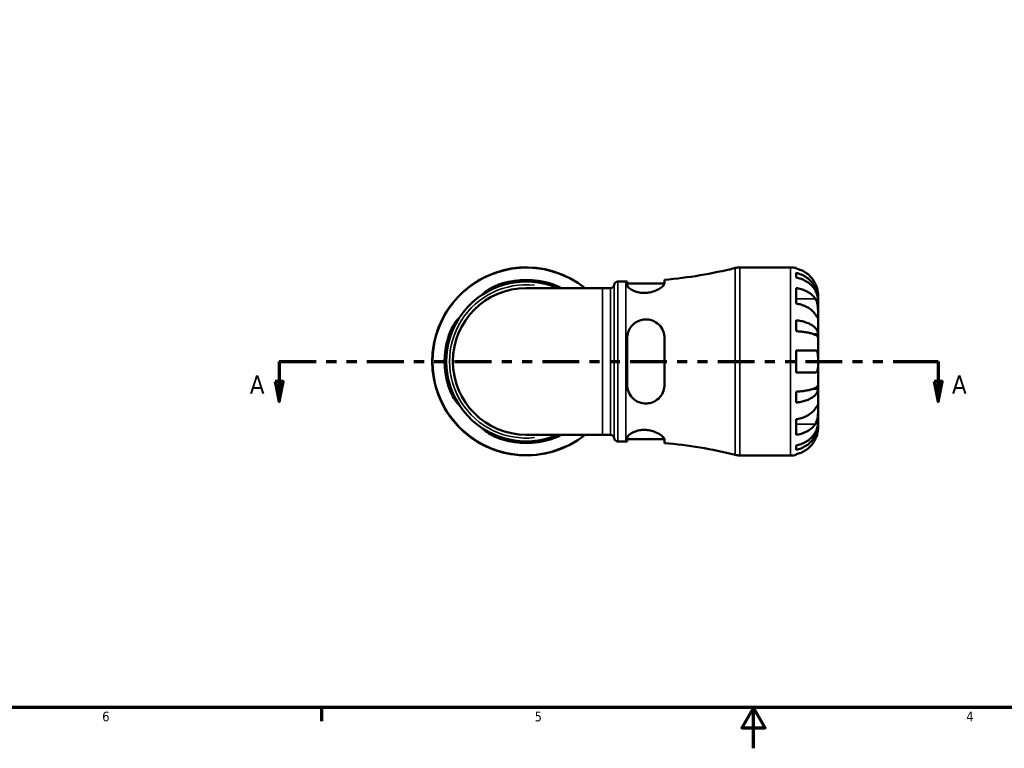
# Model space of a CAD drawing. Header units: inches. Extents: x 0.1 to 36.8, y 0.6 to 29.3.
# Tile 2 of 10: x 9.8 to 19.5, y 0.6 to 7.8. Entities that reach past the tile are written whole.
import ezdxf

# ---------------------------------------------------------------- set-up
doc = ezdxf.new("R2010")
doc.units = ezdxf.units.IN
doc.header["$MEASUREMENT"] = 0
doc.linetypes.add('DOUBLE_DASH_CHAIN', pattern=[1.2403, 0.6614, -0.0827, 0.1654, -0.0827, 0.1654, -0.0827])
for name, color, linetype, lineweight in [('Border (ANSI)', 7, 'Continuous', 70), ('Section Line (ANSI)', 7, 'DOUBLE_DASH_CHAIN', 70), ('Visible (ANSI)', 7, 'Continuous', 50), ('Visible Narrow (ANSI)', 7, 'Continuous', 35)]:
    doc.layers.add(name, color=color, linetype=linetype, lineweight=lineweight)
doc.styles.add('Label Text (ANSI)', font='tahoma.ttf')
doc.styles.add('Note Text (ANSI)', font='tahoma.ttf')

# ---------------------------------------------------------------- blocks, each defined once
blk = doc.blocks.new('Borders Default Border')
at = {"layer": 'Border (ANSI)'}
blk.add_line((12.75, 1), (12.75, 0.8655), dxfattribs=at)
at = {"layer": 'Border (ANSI)', "flags": 128}
for points in [[(0.5, 1), (0.5, 21), (33.5, 21), (33.5, 1), (0.5, 1)], [(17, 0.6), (17, 1), (16.8845, 0.8), (17.1155, 0.8), (17, 1)]]:
    blk.add_lwpolyline(points, dxfattribs=at)
at = {"layer": 'Border (ANSI)', "color": 5, "true_color": 0x0000ff, "char_height": 0.0945, "attachment_point": 7, "style": 'Note Text (ANSI)'}
for s, insert in [('6', (10.5948, 0.8635)), ('5', (14.8473, 0.8635)), ('4', (19.092, 0.8655))]:
    blk.add_mtext(s, dxfattribs=dict(at, insert=insert))
blk = doc.blocks.new('2dTransSection0')
at = {"layer": 'Section Line (ANSI)', "linetype": 'DOUBLE_DASH_CHAIN', "ltscale": 0.54806}
blk.add_line((12.3355, 4.4053), (18.8141, 4.4053), dxfattribs=at)
at = {"layer": 'Section Line (ANSI)', "linetype": 'Continuous'}
for p, q in [((12.3355, 4.4053), (12.6963, 4.4053)), ((12.3355, 4.4053), (12.3355, 4.2085)), ((18.4533, 4.4053), (18.8141, 4.4053)), ((18.8141, 4.4053), (18.8141, 4.2085)), ((12.2961, 4.2085), (12.3355, 4.0116)), ((12.3748, 4.2085), (12.2961, 4.2085)), ((12.3355, 4.2085), (12.3355, 4.0116)), ((12.3355, 4.0116), (12.3748, 4.2085)), ((18.7748, 4.2085), (18.8141, 4.0116)), ((18.8535, 4.2085), (18.7748, 4.2085)), ((18.8141, 4.2085), (18.8141, 4.0116)), ((18.8141, 4.0116), (18.8535, 4.2085))]:
    blk.add_line(p, q, dxfattribs=at)
at = {"layer": 'Section Line (ANSI)', "linetype": 'Continuous', "flags": 128}
for points in [[(12.2961, 4.2085), (12.3355, 4.0116), (12.3748, 4.2085), (12.2961, 4.2085)], [(18.7748, 4.2085), (18.8141, 4.0116), (18.8535, 4.2085), (18.7748, 4.2085)]]:
    blk.add_lwpolyline(points, dxfattribs=at)
at = {"layer": 'Section Line (ANSI)'}
for points in [[(12.2961, 4.2085), (12.3355, 4.0116), (12.3748, 4.2085), (12.2961, 4.2085)], [(18.7748, 4.2085), (18.8141, 4.0116), (18.8535, 4.2085), (18.7748, 4.2085)]]:
    blk.add_solid(points, dxfattribs=at)
at = {"layer": 'Section Line (ANSI)', "char_height": 0.18, "attachment_point": 7, "style": 'Label Text (ANSI)'}
for insert in [(12.0457, 4.0875), (18.9508, 4.0875)]:
    blk.add_mtext('A', dxfattribs=dict(at, insert=insert))

msp = doc.modelspace()

# ---------------------------------------------------------------- linework, layer by layer
at = {"layer": 'Visible (ANSI)'}
for p, q in [((16.8637, 5.3303), (17.3639, 5.3303)), ((17.418, 5.3249), (17.418, 5.3185)), ((17.418, 5.2754), (17.418, 5.231)), ((15.6662, 5.1916), (15.7426, 5.1916)), ((15.7575, 5.1916), (15.7575, 5.1571)), ((15.7575, 5.1706), (16.1237, 5.1706)), ((16.1241, 5.1743), (16.1241, 5.2081)), ((15.5158, 5.1268), (14.7644, 5.1268)), ((15.5158, 5.1268), (15.5928, 5.1268)), ((17.418, 5.1275), (17.418, 4.9745)), ((17.6344, 5.0177), (17.6344, 5.0598)), ((17.6344, 5.0177), (17.6337, 5.0177)), ((17.6344, 5.0017), (17.6344, 5.0177)), ((17.6344, 4.8681), (17.6344, 5.0017)), ((17.6344, 4.675), (17.6344, 4.8681)), ((17.418, 4.8101), (17.418, 4.7029)), ((17.6344, 4.675), (17.5863, 4.675)), ((17.6344, 4.6363), (17.6344, 4.675)), ((15.7575, 4.6357), (15.7575, 4.1749)), ((16.1241, 4.1749), (16.1241, 4.6357)), ((17.6344, 4.4053), (17.6344, 4.6363)), ((17.418, 4.5135), (17.418, 4.2971)), ((17.418, 4.5135), (17.6083, 4.5135)), ((17.6344, 4.1743), (17.6344, 4.4053)), ((17.6083, 4.2971), (17.418, 4.2971)), ((17.6344, 4.1356), (17.6344, 4.1743)), ((17.418, 4.1077), (17.418, 4.0006)), ((17.6344, 4.1356), (17.5863, 4.1356)), ((17.6344, 3.9425), (17.6344, 4.1356)), ((17.6344, 3.8089), (17.6344, 3.9425)), ((17.418, 3.8361), (17.418, 3.6831)), ((17.6344, 3.7929), (17.6337, 3.7929)), ((17.6344, 3.7929), (17.6344, 3.8089)), ((17.6344, 3.7508), (17.6344, 3.7929)), ((14.7644, 3.6838), (15.5158, 3.6838)), ((15.5158, 3.6838), (15.5928, 3.6838)), ((15.6662, 3.6191), (15.7426, 3.6191)), ((15.7575, 3.6536), (15.7575, 3.619)), ((15.7575, 3.64), (16.1237, 3.64)), ((16.1241, 3.6026), (16.1241, 3.6363)), ((17.418, 3.5797), (17.418, 3.5353)), ((17.418, 3.4922), (17.418, 3.4858)), ((16.8637, 3.4803), (17.3639, 3.4803))]:
    msp.add_line(p, q, dxfattribs=at)
for centre, radius, start, end in [((14.7644, 4.4053), 0.925, 51.26058, 308.73942), ((16.8637, 5.1453), 0.185, 90, 104.11086), ((17.3639, 5.0598), 0.2705, 78.46304, 90), ((15.7426, 9.6049), 4.4133, 274.95802, 284.11086), ((14.7644, 4.4053), 0.7863, 66.58449, 293.41551), ((14.7644, 4.4053), 0.8028, 73.32152, 106.67848), ((14.7644, 4.4053), 0.7863, 72.9612, 107.0388), ((15.5928, 5.1638), 0.037, 270, 352.81924), ((15.6662, 5.1546), 0.037, 90, 172.81924), ((15.7426, 9.6049), 4.4133, 270, 270.19328), ((14.7644, 4.4053), 0.7215, 90, 270), ((14.7644, 4.4053), 0.8028, 163.32152, 196.67848), ((14.7644, 4.4053), 0.7863, 162.9612, 197.0388), ((15.5928, 3.6468), 0.037, 7.18076, 90), ((14.7644, 4.4053), 0.7863, 252.9612, 287.0388), ((14.7644, 4.4053), 0.8028, 253.32152, 286.67848), ((15.6662, 3.6561), 0.037, 187.18076, 270), ((15.7426, -0.7942), 4.4133, 89.80672, 90), ((15.7426, -0.7942), 4.4133, 75.88914, 85.04198), ((16.8637, 3.6653), 0.185, 255.88914, 270), ((17.3639, 3.7508), 0.2705, 270, 281.53696)]:
    msp.add_arc(centre, radius, start, end, dxfattribs=at)
for points, knots in [([(17.6083, 5.168), (17.6028, 5.1798), (17.5961, 5.1918), (17.5784, 5.2184), (17.5666, 5.2326), (17.543, 5.2564), (17.529, 5.2681), (17.4987, 5.2884), (17.4825, 5.297), (17.4521, 5.3096), (17.4353, 5.3149), (17.418, 5.3185)], [3.3710401, 3.3710401, 3.3710401, 3.3710401, 3.4664759, 3.4664759, 3.5945092, 3.5945092, 3.7217811, 3.7217811, 3.849053, 3.849053, 3.9723605, 3.9723605, 3.9723605, 3.9723605]), ([(17.418, 5.2754), (17.4353, 5.2719), (17.4523, 5.2667), (17.4827, 5.2545), (17.4989, 5.2463), (17.5291, 5.2267), (17.5432, 5.2153), (17.5668, 5.1924), (17.5785, 5.1787), (17.5988, 5.1493), (17.6073, 5.1336), (17.6201, 5.1036), (17.6256, 5.0866), (17.6327, 5.0518), (17.6344, 5.034), (17.6344, 5.0177)], [0.1303364, 0.1303364, 0.1303364, 0.1303364, 0.2540584, 0.2540584, 0.381276, 0.381276, 0.5084936, 0.5084936, 0.6360304, 0.6360304, 0.7635673, 0.7635673, 0.8915914, 0.8915914, 1.0196155, 1.0196155, 1.0196155, 1.0196155]), ([(17.6344, 5.0017), (17.6344, 5.0162), (17.6327, 5.032), (17.6256, 5.063), (17.6201, 5.0781), (17.6073, 5.1048), (17.5988, 5.1188), (17.5785, 5.145), (17.5668, 5.1572), (17.5432, 5.1775), (17.5291, 5.1877), (17.4989, 5.2051), (17.4827, 5.2124), (17.4523, 5.2233), (17.4353, 5.2279), (17.418, 5.231)], [3.0637481, 3.0637481, 3.0637481, 3.0637481, 3.1917723, 3.1917723, 3.3197964, 3.3197964, 3.4473332, 3.4473332, 3.57487, 3.57487, 3.7020877, 3.7020877, 3.8293053, 3.8293053, 3.9530272, 3.9530272, 3.9530272, 3.9530272]), ([(14.534, 5.1571), (14.5256, 5.1545), (14.5173, 5.1518), (14.4861, 5.1411), (14.464, 5.1323), (14.4242, 5.1148), (14.4064, 5.1061), (14.3786, 5.0918), (14.368, 5.0862), (14.3553, 5.0799), (14.3519, 5.0785), (14.35, 5.0791), (14.3516, 5.0811), (14.3604, 5.0888), (14.3689, 5.0952), (14.3943, 5.1123), (14.4128, 5.1234), (14.4546, 5.1447), (14.4775, 5.1549), (14.5125, 5.1675), (14.5232, 5.1711), (14.534, 5.1743)], [-1.634722, -1.634722, -1.634722, -1.634722, -1.568082, -1.568082, -1.380959, -1.380959, -1.194906, -1.194906, -1.027155, -1.027155, -0.894068, -0.894068, -0.7609, -0.7609, -0.592375, -0.592375, -0.380702, -0.380702, -0.180009, -0.180009, -0.093805, -0.093805, -0.093805, -0.093805]), ([(14.9948, 5.1743), (15.0038, 5.1716), (15.0128, 5.1686), (15.0445, 5.1575), (15.066, 5.1483), (15.0937, 5.1349), (15.1014, 5.1308), (15.1088, 5.1268)], [-1.6461784, -1.6461784, -1.6461784, -1.6461784, -1.5736162, -1.5736162, -1.3882118, -1.3882118, -1.3104873, -1.3104873, -1.3104873, -1.3104873]), ([(15.0771, 5.1268), (15.0607, 5.1338), (15.0431, 5.1408), (15.0148, 5.1507), (15.0048, 5.154), (14.9948, 5.1571)], [-0.3353247, -0.3353247, -0.3353247, -0.3353247, -0.1853349, -0.1853349, -0.1046867, -0.1046867, -0.1046867, -0.1046867]), ([(16.1241, 5.1743), (16.1241, 5.1716), (16.1234, 5.1686), (16.1187, 5.1575), (16.1111, 5.1483), (16.0882, 5.1287), (16.0723, 5.1182), (16.0358, 5.1001), (16.0157, 5.0925), (15.977, 5.0829), (15.9594, 5.0802), (15.9244, 5.0783), (15.9075, 5.0789), (15.8715, 5.0836), (15.8533, 5.0882), (15.8168, 5.1012), (15.7998, 5.1101), (15.7733, 5.1288), (15.7641, 5.1385), (15.7583, 5.1507), (15.7575, 5.154), (15.7575, 5.1571)], [-1.646178, -1.646178, -1.646178, -1.646178, -1.573616, -1.573616, -1.388212, -1.388212, -1.190155, -1.190155, -1.009519, -1.009519, -0.872067, -0.872067, -0.74163, -0.74163, -0.58406, -0.58406, -0.388864, -0.388864, -0.185335, -0.185335, -0.104687, -0.104687, -0.104687, -0.104687]), ([(17.6344, 5.0598), (17.6344, 5.0598), (17.6344, 5.0609), (17.6343, 5.0654), (17.6342, 5.0689), (17.6334, 5.0805), (17.6325, 5.0896), (17.6291, 5.1078), (17.6272, 5.1158), (17.623, 5.1305), (17.6209, 5.137), (17.6161, 5.1502), (17.6133, 5.157), (17.6097, 5.1651), (17.609, 5.1666), (17.6083, 5.168)], [-1.9083114, -1.9083114, -1.9083114, -1.9083114, -1.8410665, -1.8410665, -1.767715, -1.767715, -1.6603296, -1.6603296, -1.5872685, -1.5872685, -1.5326102, -1.5326102, -1.476028, -1.476028, -1.4636078, -1.4636078, -1.4636078, -1.4636078]), ([(17.418, 5.1275), (17.4353, 5.125), (17.4521, 5.1212), (17.4825, 5.1123), (17.4987, 5.1063), (17.529, 5.0919), (17.543, 5.0836), (17.5666, 5.0668), (17.5784, 5.0568), (17.5961, 5.0379), (17.6028, 5.0295), (17.6083, 5.0211)], [0.1303408, 0.1303408, 0.1303408, 0.1303408, 0.2536482, 0.2536482, 0.3809202, 0.3809202, 0.5081921, 0.5081921, 0.6362254, 0.6362254, 0.7316612, 0.7316612, 0.7316612, 0.7316612]), ([(17.6083, 4.8681), (17.6028, 4.8765), (17.5961, 4.8849), (17.5784, 4.9038), (17.5666, 4.9138), (17.543, 4.9306), (17.529, 4.9389), (17.4987, 4.9533), (17.4825, 4.9593), (17.4521, 4.9682), (17.4353, 4.972), (17.418, 4.9745)], [3.3710401, 3.3710401, 3.3710401, 3.3710401, 3.4664759, 3.4664759, 3.5945092, 3.5945092, 3.7217811, 3.7217811, 3.849053, 3.849053, 3.9723605, 3.9723605, 3.9723605, 3.9723605]), ([(17.6083, 5.0211), (17.6099, 5.0187), (17.6115, 5.0161), (17.6159, 5.008), (17.6185, 5.0022), (17.6233, 4.9894), (17.6253, 4.9824), (17.6294, 4.9647), (17.631, 4.954), (17.6335, 4.9295), (17.634, 4.9161), (17.6344, 4.8903), (17.6344, 4.8783), (17.6344, 4.8681)], [-0.4426933, -0.4426933, -0.4426933, -0.4426933, -0.4134358, -0.4134358, -0.356428, -0.356428, -0.2966362, -0.2966362, -0.2128548, -0.2128548, -0.1090118, -0.1090118, 0, 0, 0, 0]), ([(17.6344, 4.8681), (17.6344, 4.8625), (17.6344, 4.8575), (17.6343, 4.8487), (17.6343, 4.845), (17.6338, 4.8385), (17.6332, 4.8365), (17.6309, 4.8364), (17.6292, 4.838), (17.625, 4.8434), (17.6229, 4.8463), (17.6181, 4.8534), (17.6155, 4.8574), (17.6112, 4.8638), (17.6098, 4.866), (17.6083, 4.8681)], [0, 0, 0, 0, 0.0605809, 0.0605809, 0.1253161, 0.1253161, 0.2148329, 0.2148329, 0.2996129, 0.2996129, 0.3587788, 0.3587788, 0.416121, 0.416121, 0.4421601, 0.4421601, 0.4421601, 0.4421601]), ([(13.9954, 4.6357), (13.9981, 4.6448), (14.001, 4.6538), (14.0122, 4.6854), (14.0213, 4.707), (14.041, 4.7472), (14.0515, 4.7656), (14.0695, 4.7939), (14.0772, 4.8045), (14.0867, 4.8162), (14.0895, 4.8189), (14.0914, 4.819), (14.0907, 4.8167), (14.0861, 4.8066), (14.0815, 4.7979), (14.0685, 4.7729), (14.0595, 4.7552), (14.0409, 4.7142), (14.0312, 4.6906), (14.019, 4.6558), (14.0157, 4.6458), (14.0126, 4.6357)], [-1.646178, -1.646178, -1.646178, -1.646178, -1.573616, -1.573616, -1.388212, -1.388212, -1.190155, -1.190155, -1.009519, -1.009519, -0.872067, -0.872067, -0.74163, -0.74163, -0.58406, -0.58406, -0.388864, -0.388864, -0.185335, -0.185335, -0.104687, -0.104687, -0.104687, -0.104687]), ([(15.7575, 4.6357), (15.7575, 4.644), (15.7581, 4.6523), (15.7624, 4.6836), (15.7698, 4.7056), (15.7923, 4.7455), (15.8071, 4.7632), (15.8413, 4.7911), (15.86, 4.8016), (15.8967, 4.8144), (15.9137, 4.8178), (15.9485, 4.8196), (15.9657, 4.8181), (16.0034, 4.8093), (16.023, 4.8008), (16.0623, 4.7754), (16.0806, 4.7569), (16.1077, 4.7151), (16.1169, 4.6921), (16.1231, 4.6572), (16.1241, 4.6465), (16.1241, 4.6357)], [-1.634722, -1.634722, -1.634722, -1.634722, -1.568082, -1.568082, -1.380959, -1.380959, -1.194906, -1.194906, -1.027155, -1.027155, -0.894068, -0.894068, -0.7609, -0.7609, -0.592375, -0.592375, -0.380702, -0.380702, -0.180009, -0.180009, -0.093805, -0.093805, -0.093805, -0.093805]), ([(17.418, 4.8101), (17.4353, 4.8083), (17.4523, 4.8056), (17.4827, 4.7992), (17.4989, 4.7948), (17.5291, 4.7846), (17.5432, 4.7786), (17.5668, 4.7666), (17.5785, 4.7594), (17.5988, 4.744), (17.6073, 4.7358), (17.6201, 4.72), (17.6256, 4.7111), (17.6327, 4.6929), (17.6344, 4.6835), (17.6344, 4.675)], [0.1303364, 0.1303364, 0.1303364, 0.1303364, 0.2540584, 0.2540584, 0.381276, 0.381276, 0.5084936, 0.5084936, 0.6360304, 0.6360304, 0.7635673, 0.7635673, 0.8915914, 0.8915914, 1.0196155, 1.0196155, 1.0196155, 1.0196155]), ([(17.6344, 4.6363), (17.6344, 4.6405), (17.6327, 4.6451), (17.6256, 4.6541), (17.6201, 4.6585), (17.6073, 4.6663), (17.5988, 4.6704), (17.5785, 4.678), (17.5668, 4.6815), (17.5432, 4.6874), (17.5291, 4.6904), (17.4989, 4.6954), (17.4827, 4.6976), (17.4523, 4.7007), (17.4353, 4.7021), (17.418, 4.7029)], [3.0637481, 3.0637481, 3.0637481, 3.0637481, 3.1917723, 3.1917723, 3.3197964, 3.3197964, 3.4473332, 3.4473332, 3.57487, 3.57487, 3.7020877, 3.7020877, 3.8293053, 3.8293053, 3.9530272, 3.9530272, 3.9530272, 3.9530272]), ([(17.6083, 4.5135), (17.6102, 4.5135), (17.612, 4.5133), (17.6164, 4.5121), (17.6188, 4.5108), (17.6233, 4.5067), (17.6253, 4.5039), (17.6294, 4.4952), (17.631, 4.4885), (17.6335, 4.4709), (17.634, 4.4595), (17.6344, 4.4338), (17.6344, 4.4196), (17.6344, 4.4053)], [-0.4398235, -0.4398235, -0.4398235, -0.4398235, -0.4063078, -0.4063078, -0.353671, -0.353671, -0.2963084, -0.2963084, -0.2119376, -0.2119376, -0.1088504, -0.1088504, 0, 0, 0, 0]), ([(17.6344, 4.4053), (17.6344, 4.3965), (17.6344, 4.3877), (17.6343, 4.3698), (17.6342, 4.3608), (17.6334, 4.3402), (17.6325, 4.3295), (17.6291, 4.3149), (17.6272, 4.3101), (17.623, 4.3036), (17.6209, 4.3015), (17.6161, 4.2984), (17.6133, 4.2975), (17.6097, 4.2972), (17.609, 4.2971), (17.6083, 4.2971)], [-1.9083114, -1.9083114, -1.9083114, -1.9083114, -1.8410665, -1.8410665, -1.767715, -1.767715, -1.6603296, -1.6603296, -1.5872685, -1.5872685, -1.5326102, -1.5326102, -1.476028, -1.476028, -1.4636078, -1.4636078, -1.4636078, -1.4636078]), ([(14.0126, 4.1749), (14.0151, 4.1666), (14.0178, 4.1583), (14.0286, 4.127), (14.0373, 4.105), (14.0549, 4.0652), (14.0636, 4.0474), (14.0778, 4.0196), (14.0835, 4.009), (14.0898, 3.9962), (14.0911, 3.9928), (14.0905, 3.991), (14.0886, 3.9926), (14.0809, 4.0013), (14.0744, 4.0098), (14.0574, 4.0353), (14.0462, 4.0538), (14.025, 4.0955), (14.0148, 4.1185), (14.0021, 4.1534), (13.9986, 4.1641), (13.9954, 4.1749)], [-1.634722, -1.634722, -1.634722, -1.634722, -1.568082, -1.568082, -1.380959, -1.380959, -1.194906, -1.194906, -1.027155, -1.027155, -0.894068, -0.894068, -0.7609, -0.7609, -0.592375, -0.592375, -0.380702, -0.380702, -0.180009, -0.180009, -0.093805, -0.093805, -0.093805, -0.093805]), ([(16.1241, 4.1749), (16.1241, 4.1658), (16.1234, 4.1568), (16.1187, 4.1252), (16.1111, 4.1036), (16.0882, 4.0634), (16.0723, 4.045), (16.0358, 4.0167), (16.0157, 4.0061), (15.977, 3.9944), (15.9594, 3.9917), (15.9244, 3.9916), (15.9075, 3.9939), (15.8715, 4.004), (15.8533, 4.0127), (15.8168, 4.0378), (15.7998, 4.0554), (15.7733, 4.0964), (15.7641, 4.12), (15.7583, 4.1548), (15.7575, 4.1648), (15.7575, 4.1749)], [-1.646178, -1.646178, -1.646178, -1.646178, -1.573616, -1.573616, -1.388212, -1.388212, -1.190155, -1.190155, -1.009519, -1.009519, -0.872067, -0.872067, -0.74163, -0.74163, -0.58406, -0.58406, -0.388864, -0.388864, -0.185335, -0.185335, -0.104687, -0.104687, -0.104687, -0.104687]), ([(17.418, 4.1077), (17.4353, 4.1086), (17.4523, 4.1099), (17.4827, 4.1131), (17.4989, 4.1152), (17.5291, 4.1203), (17.5432, 4.1232), (17.5668, 4.1291), (17.5785, 4.1327), (17.5988, 4.1403), (17.6073, 4.1444), (17.6201, 4.1521), (17.6256, 4.1565), (17.6327, 4.1655), (17.6344, 4.1701), (17.6344, 4.1743)], [0.1303364, 0.1303364, 0.1303364, 0.1303364, 0.2540584, 0.2540584, 0.381276, 0.381276, 0.5084936, 0.5084936, 0.6360304, 0.6360304, 0.7635673, 0.7635673, 0.8915914, 0.8915914, 1.0196155, 1.0196155, 1.0196155, 1.0196155]), ([(17.6344, 4.1356), (17.6344, 4.1271), (17.6327, 4.1178), (17.6256, 4.0995), (17.6201, 4.0906), (17.6073, 4.0749), (17.5988, 4.0666), (17.5785, 4.0512), (17.5668, 4.044), (17.5432, 4.032), (17.5291, 4.0261), (17.4989, 4.0158), (17.4827, 4.0115), (17.4523, 4.0051), (17.4353, 4.0024), (17.418, 4.0006)], [3.0637481, 3.0637481, 3.0637481, 3.0637481, 3.1917723, 3.1917723, 3.3197964, 3.3197964, 3.4473332, 3.4473332, 3.57487, 3.57487, 3.7020877, 3.7020877, 3.8293053, 3.8293053, 3.9530272, 3.9530272, 3.9530272, 3.9530272]), ([(17.6083, 3.9425), (17.6099, 3.945), (17.6115, 3.9473), (17.6159, 3.9539), (17.6185, 3.9579), (17.6233, 3.9648), (17.6253, 3.9677), (17.6294, 3.9728), (17.631, 3.9743), (17.6335, 3.974), (17.634, 3.9712), (17.6344, 3.9606), (17.6344, 3.9526), (17.6344, 3.9425)], [-0.4426933, -0.4426933, -0.4426933, -0.4426933, -0.4134358, -0.4134358, -0.356428, -0.356428, -0.2966362, -0.2966362, -0.2128548, -0.2128548, -0.1090118, -0.1090118, 0, 0, 0, 0]), ([(17.418, 3.8361), (17.4353, 3.8386), (17.4521, 3.8424), (17.4825, 3.8513), (17.4987, 3.8574), (17.529, 3.8717), (17.543, 3.88), (17.5666, 3.8968), (17.5784, 3.9069), (17.5961, 3.9257), (17.6028, 3.9342), (17.6083, 3.9425)], [0.1303408, 0.1303408, 0.1303408, 0.1303408, 0.2536482, 0.2536482, 0.3809202, 0.3809202, 0.5081921, 0.5081921, 0.6362254, 0.6362254, 0.7316612, 0.7316612, 0.7316612, 0.7316612]), ([(17.6344, 3.9425), (17.6344, 3.9369), (17.6344, 3.9306), (17.6343, 3.9168), (17.6343, 3.9091), (17.6338, 3.8899), (17.6332, 3.8783), (17.6309, 3.8556), (17.6292, 3.8447), (17.625, 3.8271), (17.6229, 3.8202), (17.6181, 3.8075), (17.6155, 3.8017), (17.6112, 3.794), (17.6098, 3.7917), (17.6083, 3.7895)], [0, 0, 0, 0, 0.0605809, 0.0605809, 0.1253161, 0.1253161, 0.2148329, 0.2148329, 0.2996129, 0.2996129, 0.3587788, 0.3587788, 0.416121, 0.416121, 0.4421601, 0.4421601, 0.4421601, 0.4421601]), ([(17.418, 3.5797), (17.4353, 3.5827), (17.4523, 3.5873), (17.4827, 3.5982), (17.4989, 3.6055), (17.5291, 3.623), (17.5432, 3.6331), (17.5668, 3.6535), (17.5785, 3.6656), (17.5988, 3.6918), (17.6073, 3.7058), (17.6201, 3.7325), (17.6256, 3.7477), (17.6327, 3.7786), (17.6344, 3.7945), (17.6344, 3.8089)], [0.1303364, 0.1303364, 0.1303364, 0.1303364, 0.2540584, 0.2540584, 0.381276, 0.381276, 0.5084936, 0.5084936, 0.6360304, 0.6360304, 0.7635673, 0.7635673, 0.8915914, 0.8915914, 1.0196155, 1.0196155, 1.0196155, 1.0196155]), ([(17.6344, 3.7929), (17.6344, 3.7766), (17.6327, 3.7589), (17.6256, 3.7241), (17.6201, 3.707), (17.6073, 3.677), (17.5988, 3.6613), (17.5785, 3.6319), (17.5668, 3.6182), (17.5432, 3.5953), (17.5291, 3.584), (17.4989, 3.5643), (17.4827, 3.5561), (17.4523, 3.5439), (17.4353, 3.5387), (17.418, 3.5353)], [3.0637481, 3.0637481, 3.0637481, 3.0637481, 3.1917723, 3.1917723, 3.3197964, 3.3197964, 3.4473332, 3.4473332, 3.57487, 3.57487, 3.7020877, 3.7020877, 3.8293053, 3.8293053, 3.9530272, 3.9530272, 3.9530272, 3.9530272]), ([(17.6083, 3.7895), (17.6028, 3.7811), (17.5961, 3.7727), (17.5784, 3.7539), (17.5666, 3.7438), (17.543, 3.727), (17.529, 3.7187), (17.4987, 3.7044), (17.4825, 3.6983), (17.4521, 3.6894), (17.4353, 3.6856), (17.418, 3.6831)], [3.3710401, 3.3710401, 3.3710401, 3.3710401, 3.4664759, 3.4664759, 3.5945092, 3.5945092, 3.7217811, 3.7217811, 3.849053, 3.849053, 3.9723605, 3.9723605, 3.9723605, 3.9723605]), ([(14.534, 3.6363), (14.5249, 3.639), (14.5159, 3.642), (14.4842, 3.6531), (14.4627, 3.6623), (14.4224, 3.6819), (14.4041, 3.6925), (14.3757, 3.7105), (14.3652, 3.7182), (14.3535, 3.7277), (14.3508, 3.7304), (14.3506, 3.7324), (14.3529, 3.7317), (14.3631, 3.727), (14.3717, 3.7224), (14.3968, 3.7094), (14.4144, 3.7005), (14.4554, 3.6818), (14.4791, 3.6721), (14.5139, 3.6599), (14.5239, 3.6566), (14.534, 3.6536)], [-1.646178, -1.646178, -1.646178, -1.646178, -1.573616, -1.573616, -1.388212, -1.388212, -1.190155, -1.190155, -1.009519, -1.009519, -0.872067, -0.872067, -0.74163, -0.74163, -0.58406, -0.58406, -0.388864, -0.388864, -0.185335, -0.185335, -0.104687, -0.104687, -0.104687, -0.104687]), ([(14.9948, 3.6536), (15.0031, 3.6561), (15.0114, 3.6588), (15.0398, 3.6685), (15.0592, 3.6761), (15.0771, 3.6838)], [-1.6347224, -1.6347224, -1.6347224, -1.6347224, -1.5680821, -1.5680821, -1.4041224, -1.4041224, -1.4041224, -1.4041224]), ([(15.1088, 3.6838), (15.1042, 3.6813), (15.0994, 3.6788), (15.0742, 3.6659), (15.0512, 3.6557), (15.0162, 3.6431), (15.0055, 3.6396), (14.9948, 3.6363)], [-0.4293459, -0.4293459, -0.4293459, -0.4293459, -0.3807021, -0.3807021, -0.1800085, -0.1800085, -0.0938052, -0.0938052, -0.0938052, -0.0938052]), ([(15.7575, 3.6536), (15.7575, 3.6561), (15.7581, 3.6588), (15.7624, 3.6695), (15.7698, 3.6783), (15.7923, 3.6958), (15.8071, 3.7046), (15.8413, 3.7188), (15.86, 3.7245), (15.8967, 3.7307), (15.9137, 3.7321), (15.9485, 3.7315), (15.9657, 3.7295), (16.0034, 3.7218), (16.023, 3.7154), (16.0623, 3.6983), (16.0806, 3.6872), (16.1077, 3.6659), (16.1169, 3.6557), (16.1231, 3.6431), (16.1241, 3.6396), (16.1241, 3.6363)], [-1.634722, -1.634722, -1.634722, -1.634722, -1.568082, -1.568082, -1.380959, -1.380959, -1.194906, -1.194906, -1.027155, -1.027155, -0.894068, -0.894068, -0.7609, -0.7609, -0.592375, -0.592375, -0.380702, -0.380702, -0.180009, -0.180009, -0.093805, -0.093805, -0.093805, -0.093805]), ([(17.6083, 3.6426), (17.6102, 3.6466), (17.612, 3.6507), (17.6164, 3.6612), (17.6188, 3.6677), (17.6233, 3.681), (17.6253, 3.6877), (17.6294, 3.7038), (17.631, 3.7126), (17.6335, 3.7297), (17.634, 3.7372), (17.6344, 3.748), (17.6344, 3.7508), (17.6344, 3.7508)], [-0.4398235, -0.4398235, -0.4398235, -0.4398235, -0.4063078, -0.4063078, -0.353671, -0.353671, -0.2963084, -0.2963084, -0.2119376, -0.2119376, -0.1088504, -0.1088504, 0, 0, 0, 0]), ([(17.418, 3.4922), (17.4353, 3.4957), (17.4521, 3.5011), (17.4825, 3.5137), (17.4987, 3.5222), (17.529, 3.5425), (17.543, 3.5543), (17.5666, 3.578), (17.5784, 3.5922), (17.5961, 3.6188), (17.6028, 3.6308), (17.6083, 3.6426)], [0.1303408, 0.1303408, 0.1303408, 0.1303408, 0.2536482, 0.2536482, 0.3809202, 0.3809202, 0.5081921, 0.5081921, 0.6362254, 0.6362254, 0.7316612, 0.7316612, 0.7316612, 0.7316612])]:
    msp.add_open_spline(points, degree=3, knots=knots, dxfattribs=at)
at = {"layer": 'Visible Narrow (ANSI)'}
for p, q in [((16.8186, 3.4972), (16.8186, 5.3134)), ((16.8637, 5.3189), (16.8637, 3.4917)), ((17.3639, 3.4917), (17.3639, 5.3189)), ((14.534, 5.1579), (14.534, 5.1734)), ((14.9948, 5.1734), (14.9948, 5.1579)), ((15.6295, 5.1499), (15.6295, 3.6607)), ((15.6662, 5.1819), (15.6662, 3.6287)), ((15.7426, 3.6287), (15.7426, 5.1819)), ((15.5158, 3.6927), (15.5158, 5.1179)), ((15.5928, 3.6927), (15.5928, 5.1179)), ((17.5988, 5.0211), (17.4275, 5.0211)), ((13.9962, 4.6357), (14.0117, 4.6357)), ((14.0117, 4.1749), (13.9962, 4.1749)), ((17.5988, 3.7895), (17.4275, 3.7895)), ((14.534, 3.6372), (14.534, 3.6527)), ((14.9948, 3.6527), (14.9948, 3.6372))]:
    msp.add_line(p, q, dxfattribs=at)
for radius, start, end in [(0.9194, 64.52662, 295.47338), (0.7539, 83.83292, 276.16708)]:
    msp.add_arc((14.7644, 4.4053), radius, start, end, dxfattribs=at)

# ---------------------------------------------------------------- block references
msp.add_blockref('Borders Default Border', (0, 0))
at = {"layer": 'Section Line (ANSI)'}
msp.add_blockref('2dTransSection0', (0, 0), dxfattribs=at)

doc.saveas('drawing.dxf')
